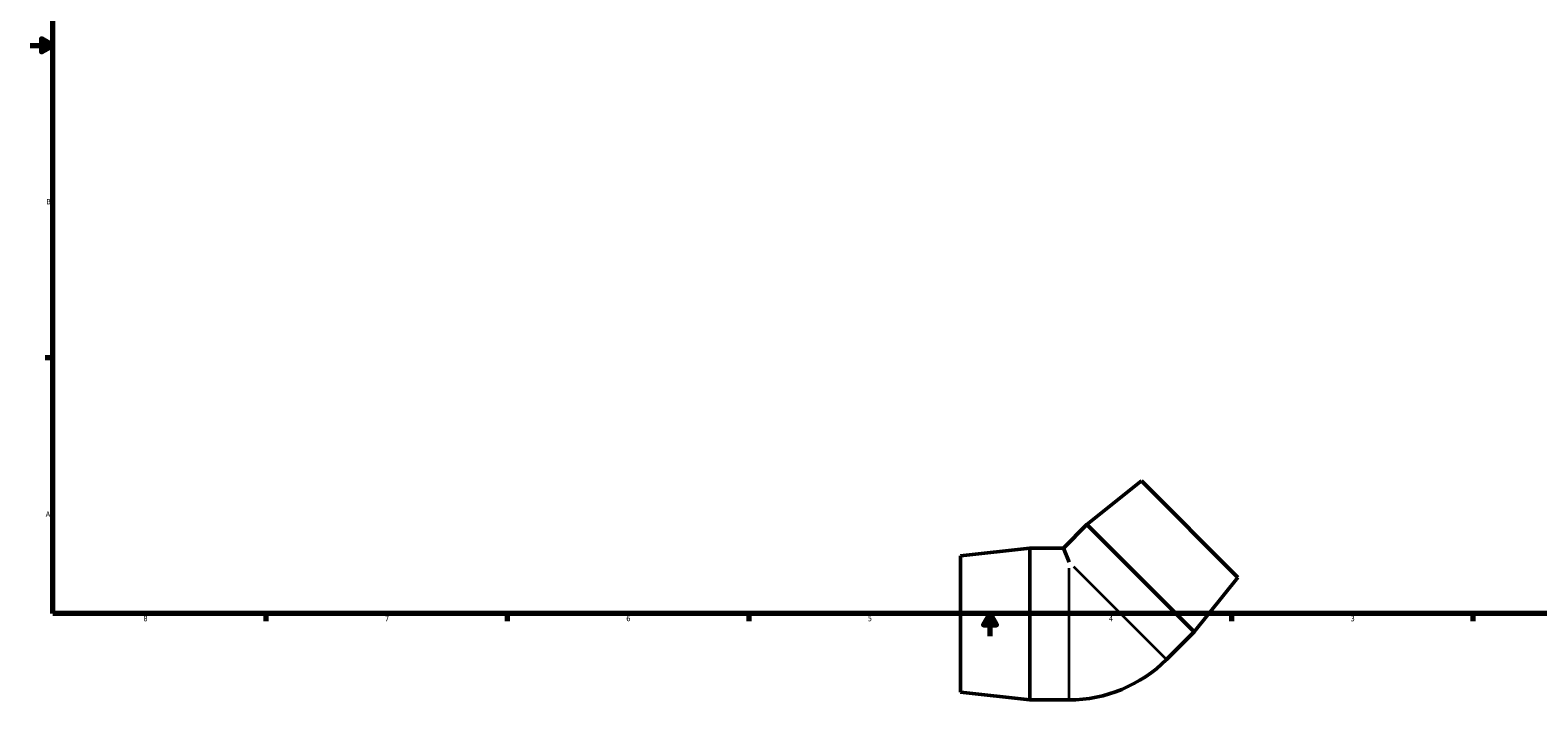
# Model space of a CAD drawing. Header units: inches. Extents: x -0.5 to 43.7, y -0.5 to 32.4.
# Tile 1 of 4: x 0.1 to 26.6, y -0.5 to 11.3. Entities that reach past the tile are written whole.
import ezdxf

# ---------------------------------------------------------------- set-up
doc = ezdxf.new("R2010")
doc.units = ezdxf.units.IN
doc.header["$MEASUREMENT"] = 0
for name, color, linetype, lineweight in [('Border (ANSI)', 7, 'Continuous', 70), ('Visible (ANSI)', 7, 'Continuous', 50), ('Visible Narrow (ANSI)', 7, 'Continuous', 35)]:
    doc.layers.add(name, color=color, linetype=linetype, lineweight=lineweight)
doc.styles.add('Note Text (ANSI)', font='tahoma.ttf')

# ---------------------------------------------------------------- blocks, each defined once
blk = doc.blocks.new('Borders Default Border')
at = {"layer": 'Border (ANSI)'}
for p, q in [((0.5, 5.5), (0.366, 5.5)), ((4.25, 1), (4.25, 0.866)), ((8.5, 1), (8.5, 0.866)), ((12.75, 1), (12.75, 0.866)), ((21.25, 1), (21.25, 0.866)), ((25.5, 1), (25.5, 0.866))]:
    blk.add_line(p, q, dxfattribs=at)
at = {"layer": 'Border (ANSI)', "flags": 128}
for points in [[(0.5, 1), (0.5, 21), (33.5, 21), (33.5, 1), (0.5, 1)], [(0.1, 11), (0.5, 11), (0.3, 11.115), (0.3, 10.885), (0.5, 11)], [(17, 0.6), (17, 1), (16.885, 0.8), (17.115, 0.8), (17, 1)]]:
    blk.add_lwpolyline(points, dxfattribs=at)
at = {"layer": 'Border (ANSI)', "color": 5, "true_color": 0x0000ff, "char_height": 0.0945, "attachment_point": 7, "style": 'Note Text (ANSI)'}
for s, insert in [('B', (0.384, 8.203)), ('A', (0.373, 2.703)), ('8', (2.094, 0.863)), ('7', (6.346, 0.866)), ('6', (10.595, 0.864)), ('5', (14.847, 0.864)), ('4', (19.092, 0.866)), ('3', (23.346, 0.864))]:
    blk.add_mtext(s, dxfattribs=dict(at, insert=insert))

msp = doc.modelspace()

# ---------------------------------------------------------------- linework, layer by layer
at = {"layer": 'Visible (ANSI)'}
for p, q in [((19.663, 3.335), (18.706, 2.567)), ((19.663, 3.335), (21.362, 1.636)), ((18.706, 2.567), (18.29, 2.151)), ((18.706, 2.567), (20.594, 0.679)), ((16.482, 2.018), (17.702, 2.151)), ((17.702, -0.519), (17.702, 2.151)), ((17.702, 2.151), (18.29, 2.151)), ((18.29, 2.151), (18.392, 1.905)), ((16.482, -0.385), (16.482, 2.018)), ((21.362, 1.636), (20.594, 0.679)), ((20.594, 0.679), (20.106, 0.191)), ((16.482, -0.385), (17.702, -0.519)), ((17.702, -0.519), (18.392, -0.519))]:
    msp.add_line(p, q, dxfattribs=at)
msp.add_arc((18.392, 1.905), 2.424, 270, 315, dxfattribs=at)
at = {"layer": 'Visible Narrow (ANSI)'}
for p, q in [((18.392, -0.508), (18.392, 1.799)), ((18.467, 1.83), (20.098, 0.199))]:
    msp.add_line(p, q, dxfattribs=at)

# ---------------------------------------------------------------- block references
msp.add_blockref('Borders Default Border', (0, 0))

doc.saveas('drawing.dxf')
